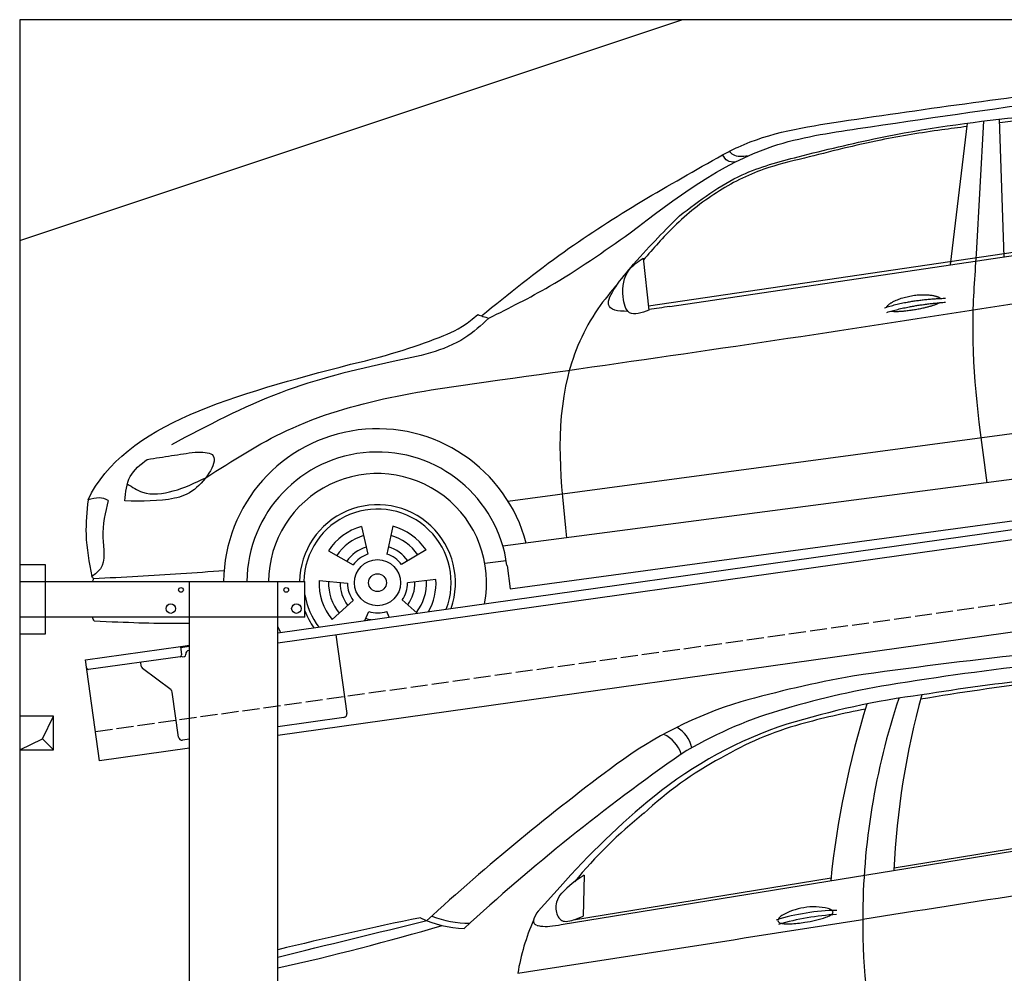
# Model space of a CAD drawing. Extents: x 0 to 5800, y -225 to 4750.
# Tile 2 of 3: x 0 to 2900, y 1943 to 4750. Entities that reach past the tile are written whole.
import ezdxf

# ---------------------------------------------------------------- set-up
doc = ezdxf.new("R2010")
doc.units = 0
doc.header["$LTSCALE"] = 10
doc.header["$MEASUREMENT"] = 0
doc.linetypes.add('GEN3', pattern=[6.25, 5, -1.25])
doc.layers.get('0').update_dxf_attribs({"linetype": 'CONTINUOUS'})
for name, color, linetype in [('3', 6, 'GEN3'), ('BREAKTHROUGH', 1, 'CONTINUOUS'), ('CAR', 1, 'CONTINUOUS')]:
    doc.layers.add(name, color=color, linetype=linetype)
doc.layers.add('AM_0', color=7, linetype='CONTINUOUS', lineweight=30)

# ---------------------------------------------------------------- blocks, each defined once
blk = doc.blocks.new('Car_K')
at = {"layer": 'CAR'}
for p, q in [((5285.1, 2846.6), (5334.8, 3263.8)), ((5361.4, 2878), (5383.3, 3270)), ((5442.5, 2870), (5429.2, 3275.3)), ((4395.3, 2725.6), (6371, 3016)), ((4457.7, 2723.8), (6379.4, 3009)), ((4379.1, 2866.5), (4396.7, 2713.3)), ((3981.4, 2150.9), (5902.5, 2408.8)), ((5954.6, 2278.4), (3966.6, 2017.9)), ((3987.9, 1892.3), (5969.5, 2160.9)), ((3549.7, 2076.4), (3568.1, 1994.6)), ((3641.8, 2077.1), (3624.8, 1995)), ((3452.6, 2004.6), (3525.4, 1963)), ((3740.1, 2007), (3667.9, 1964.2)), ((3913.1, 1968.5), (3976.3, 1975.6)), ((3978.5, 1961.3), (3987.9, 1892.3)), ((3424.8, 1916.8), (3508.3, 1908.9)), ((3769.3, 1919.6), (3685.9, 1910.4)), ((3463.1, 1802.2), (3525.1, 1858.6)), ((3714.2, 1820.9), (3669.9, 1859.8)), ((3559.9, 1799.2), (3571.3, 1825.7)), ((3631.9, 1809.3), (3624.3, 1826.1))]:
    blk.add_line(p, q, dxfattribs=at)
for radius in [67.9, 26.2]:
    blk.add_circle((3597.1, 1910.6), radius, dxfattribs=at)
for radius, start, end in [(453.2, 14.86, 179.5503), (384.7, 7.5734, 179.4702), (321.3, 348.8956, 179.3656), (229.5, 340.7371, 179.1121), (216.8, 338.9836, 179.0598), (172.4, 105.9643, 146.9655), (172.4, 33.9643, 74.9655), (144.5, 106.605, 146.3248), (144.5, 34.605, 74.3248), (110.3, 107.8341, 145.0957), (110.3, 35.8341, 73.0957), (88.8, 109.097, 143.8328), (88.8, 37.097, 71.8328), (172.4, 177.9643, 218.9655), (144.5, 178.605, 218.3248), (144.5, 322.605, 2.3248), (172.4, 330.4173, 2.9655), (110.3, 179.8341, 217.0957), (88.8, 181.097, 215.8328), (88.8, 325.097, 359.8328), (110.3, 323.8341, 1.0957), (216.8, 189.363, 217.0164), (229.5, 201.2851, 215.2629), (110.3, 251.8341, 260.346), (88.8, 253.097, 287.8328), (321.3, 203.8286, 207.1044)]:
    blk.add_arc((3597.1, 1910.6), radius, start, end, dxfattribs=at)
for points, degree, knots in [([(4960.4, 3268.4), (5220.3, 3306.4), (5747.3, 3383.4), (6478.6, 3434.2), (6859.6, 3211.3), (7001.7, 3128.2)], 3, [0, 0, 0, 0, 795.09308, 1612.404872, 2098.463299, 2098.463299, 2098.463299, 2098.463299]), ([(4341, 2940.3), (4474.3, 3042.3), (4677, 3197.5), (5124.5, 3264.4), (5403, 3304.4), (5597.3, 3332.3)], 3, [0, 0, 0, 0, 491.496147, 747.712732, 1339.159351, 1339.159351, 1339.159351, 1339.159351]), ([(4486.6, 2990.7), (4545.8, 3035.8), (4651.4, 3116.2), (4859.3, 3171.2), (5126.1, 3235.8), (5464.3, 3284.2), (5722.9, 3301), (5845.3, 3309)], 3, [0, 0, 0, 0, 220.805775, 393.417908, 637.451139, 1046.907631, 1414.974246, 1414.974246, 1414.974246, 1414.974246]), ([(6069.6, 3280.7), (6038.8, 3288), (5942.4, 3308.2), (5768.6, 3294.5), (5586.9, 3281.8), (5471.6, 3269.2), (5429.6, 3264.6)], 3, [41.799079, 41.799079, 41.799079, 41.799079, 136.523198, 337.310325, 558.263041, 685.022454, 685.022454, 685.022454, 685.022454]), ([(4613.5, 3170.2), (4628.6, 3178.1), (4735.8, 3233.7), (4856.6, 3252.4), (4960.4, 3268.4)], 3, [0, 0, 0, 0, 51.147071, 361.60585, 361.60585, 361.60585, 361.60585]), ([(5333.6, 3253.4), (5308.7, 3250.3), (5223.6, 3239.4), (5062.6, 3213.6), (4929, 3179.4), (4854.3, 3160.3)], 3, [96.627312, 96.627312, 96.627312, 96.627312, 171.985535, 353.964722, 585.294651, 585.294651, 585.294651, 585.294651]), ([(3903, 2696.1), (3983.1, 2760.8), (4205.2, 2940.2), (4454.2, 3080.5), (4613.5, 3170.2)], 3, [0, 0, 0, 0, 308.510954, 855.342049, 855.342049, 855.342049, 855.342049]), ([(4649.4, 3148.3), (4641.9, 3148.7), (4626.1, 3149.7), (4617.8, 3163.2), (4613.5, 3170.2)], 3, [0, 0, 0, 0, 21.231322, 44.529597, 44.529597, 44.529597, 44.529597]), ([(4687.2, 3166.4), (4672.1, 3165), (4651.3, 3163.1), (4637, 3176.9), (4633.1, 3180.6)], 3, [0, 0, 0, 0, 42.119667, 57.904128, 57.904128, 57.904128, 57.904128]), ([(4854.3, 3160.3), (4814, 3150.9), (4723.1, 3129.7), (4591.5, 3062.5), (4473.7, 2968.4), (4409.3, 2894.3), (4379.8, 2860.3)], 3, [0, 0, 0, 0, 123.949889, 279.082644, 438.516219, 573.303533, 573.303533, 573.303533, 573.303533]), ([(4334.6, 2709.5), (4303.1, 2709), (4246, 2721.6), (4373.6, 2878.3), (4444.9, 2949.2), (4486.6, 2990.7)], 3, [93.12531, 93.12531, 93.12531, 93.12531, 180.032421, 319.648401, 516.477642, 516.477642, 516.477642, 516.477642]), ([(3925.1, 2689.5), (3985.3, 2719.6), (4130.6, 2792), (4263.3, 2885.5), (4341, 2940.3)], 3, [0, 0, 0, 0, 201.651658, 486.269195, 486.269195, 486.269195, 486.269195]), ([(3091.3, 2219.7), (3169.4, 2269.8), (3429.6, 2436.6), (4576, 2588.6), (5593.2, 2750.5), (6400, 2878.8)], 3, [0, 0, 0, 0, 276.230985, 920.854723, 3391.651354, 3391.651354, 3391.651354, 3391.651354]), ([(5392.7, 2204.8), (5371, 2363.1), (5340.3, 2587.2), (5356.6, 2812.1), (5361.4, 2878)], 3, [0, 0, 0, 0, 477.207835, 675.36922, 675.36922, 675.36922, 675.36922]), ([(4396.7, 2713.3), (4374.8, 2705), (4333.8, 2689.5), (4314.2, 2765.6), (4325.9, 2829.2), (4364, 2855.9), (4379.1, 2866.5)], 3, [0, 0, 0, 0, 57.694639, 108.12902, 189.778781, 243.319174, 243.319174, 243.319174, 243.319174]), ([(4306.1, 2792.5), (4285.2, 2767.8), (4217.5, 2687.7), (4111.2, 2437.6), (4136.6, 2203.3), (4154, 2042.4)], 3, [0, 0, 0, 0, 97.223262, 314.251894, 789.804407, 789.804407, 789.804407, 789.804407]), ([(5096.6, 2721.7), (5100.1, 2730), (5124.3, 2747.3), (5178.1, 2764.2), (5225, 2761.1), (5250, 2752.2), (5255.3, 2747.7), (5255.6, 2747.5)], 5, [0.0314681, 0.0314681, 0.0314681, 0.0314681, 0.0314681, 0.0314681, 0.300106, 0.500106, 0.5095952, 0.5095952, 0.5095952, 0.5095952, 0.5095952, 0.5095952]), ([(5252.3, 2734.9), (5248.8, 2732.7), (5232.1, 2724.4), (5198.9, 2715.8), (5152.6, 2708), (5121.2, 2707.1), (5107.9, 2709.7)], 5, [0.6133618, 0.6133618, 0.6133618, 0.6133618, 0.6133618, 0.6133618, 0.700106, 0.9252293, 0.9252293, 0.9252293, 0.9252293, 0.9252293, 0.9252293]), ([(3518, 2553.7), (3639.3, 2581.7), (3745, 2618.4), (3845.3, 2659.5), (3893, 2699.8)], 3, [0, 0, 0, 0, 247.321337, 334.292188, 334.292188, 334.292188, 334.292188]), ([(3893.1, 2699.9), (3897.9, 2698), (3908.5, 2693.9), (3919.4, 2691.2), (3925.3, 2689.7)], 3, [0, 0, 0, 0, 15.568021, 33.841736, 33.841736, 33.841736, 33.841736]), ([(3925.1, 2689.5), (3902.2, 2668.7), (3824, 2597.3), (3599.7, 2554.9), (3303.2, 2482.1), (3095.7, 2372.5), (2990.2, 2316.7)], 3, [0, 0, 0, 0, 91.933634, 314.390135, 658.38076, 1014.064836, 1014.064836, 1014.064836, 1014.064836]), ([(3059.7, 2295), (3080.3, 2295.1), (3147.5, 2295.6), (3072, 2180.9), (2975.7, 2149), (2903.4, 2150.4), (2853.2, 2151.3)], 3, [0, 0, 0, 0, 50.979532, 165.98642, 230.339947, 376.301558, 376.301558, 376.301558, 376.301558]), ([(2919.1, 2273.7), (2943, 2277.4), (2989.8, 2284.7), (3036.7, 2291.6), (3059.7, 2295)], 3, [0, 0, 0, 0, 72.340016, 142.14612, 142.14612, 142.14612, 142.14612]), ([(2853.2, 2151.3), (2855.3, 2177), (2859.4, 2227.5), (2899.4, 2258.5), (2919.1, 2273.7)], 3, [0, 0, 0, 0, 73.589328, 144.916366, 144.916366, 144.916366, 144.916366]), ([(2860.2, 2201.5), (2874.7, 2192), (2914.8, 2165.3), (3002.7, 2177.2), (3060.5, 2204.9), (3091.3, 2219.7)], 3, [0, 0, 0, 0, 50.87875, 141.728856, 245.043202, 245.043202, 245.043202, 245.043202]), ([(2744.5, 2154.1), (2741.1, 2120.1), (2733.4, 2044.6), (2747.7, 1970), (2755.6, 1929)], 3, [0, 0, 0, 0, 101.994894, 226.406314, 226.406314, 226.406314, 226.406314]), ([(2803.8, 2152.6), (2795.3, 2117.7), (2779.6, 2053.5), (2801, 1961.9), (2765.2, 1935.9), (2755.6, 1929)], 3, [0, 0, 0, 0, 109.791406, 202.46401, 236.378188, 236.378188, 236.378188, 236.378188]), ([(3145.3, 1945.7), (3060.6, 1939.5), (2932.6, 1930.2), (2804.5, 1924.3), (2761, 1922.3)], 3, [0, 0, 0, 0, 254.53565, 384.934637, 384.934637, 384.934637, 384.934637]), ([(3043.2, 1790.9), (3031.6, 1790.6), (2945.8, 1788.9), (2860.9, 1793.2), (2762.4, 1796.9)], 3, [250.354392, 250.354392, 250.354392, 250.354392, 285.458466, 509.835857, 509.835857, 509.835857, 509.835857])]:
    blk.add_open_spline(points, degree=degree, knots=knots, dxfattribs=at)
for points, degree in [([(5090.7, 2719.8), (5164, 2744.5), (5270.4, 2748.1)], 2), ([(5097.2, 2706.5), (5169.3, 2728.8), (5269.6, 2736.4)], 2), ([(4457.7, 2723.8), (4436.9, 2720.6), (4416.2, 2717.4), (4396.5, 2714.9)], 3), ([(2744.5, 2154.1), (2850, 2378.9), (3184, 2466.3), (3518, 2553.7)], 3), ([(2803.8, 2152.6), (2787.9, 2162.9), (2767.7, 2161.4), (2744.5, 2154.1)], 3), ([(2761, 1922.3), (2759.2, 1924.6), (2757.3, 1926.8), (2755.6, 1929)], 3), ([(2757.6, 1914.2), (2758.7, 1916.9), (2759.9, 1919.6), (2761, 1922.3)], 3), ([(2762.4, 1796.9), (2760.8, 1801), (2759.2, 1805.1), (2757.7, 1809.2)], 3)]:
    blk.add_open_spline(points, degree=degree, dxfattribs=at)
blk = doc.blocks.new('Car_155EG')
at = {"layer": 'CAR'}
for p, q in [((15664.7, 4410.1), (17534.5, 4714.5)), ((16645.2, 4577.5), (17534.5, 4722.1)), ((15732.6, 4555.4), (15729.1, 4435.2)), ((15700.8, 4423.8), (16459.6, 4547.3)), ((15661.5, 4521.2), (15596.6, 4449.6))]:
    blk.add_line(p, q, dxfattribs=at)
for centre, radius, start, end in [((18694, -10124.2), 15419.6, 94.3124, 98.09634), ((18136.2, -4245.6), 9481.6, 93.63867, 99.15042), ((17989.7, -2941), 8126.3, 94.03951, 98.9395), ((17181.1, 1529.7), 3671.6, 100.3364, 105.6022), ((17983.9, -2413.4), 7592.3, 94.25827, 99.55699), ((17071.4, 2484.2), 2668.2, 99.5574, 106.7064), ((17053.6, 2630.9), 2477.3, 97.577, 107.0059), ((18616.5, 4422.9), 2063.7, 161.5582, 179.9355), ((18991.4, 4460.3), 2349.5, 164.5389, 177.3165), ((16553, 3894.1), 1225.8, 107.0523, 126.2645), ((19062.4, 4274.6), 2617.4, 162.5629, 174.1779), ((16658.8, 3859.4), 1232.4, 106.7137, 121.3158), ((16970.3, 2842.2), 2239.8, 100.529, 105.5624), ((16717.7, 3819), 1243.3, 108.2158, 128.8281), ((15959.6, 4911.8), 91.5, 12.0243, 59.9294), ((16635.6, 4047.9), 988.5, 105.6005, 120.4227), ((15925.5, 4881.6), 97.7, 18.2901, 65.1227), ((19521.9, -104.2), 6118.9, 124.93127, 132.61896), ((20035.4, -796.8), 7068, 126.5325, 132.40751), ((16645.7, 3949.3), 1079.5, 118.2359, 133.1018), ((17404.1, 2987.6), 2321.4, 129.1602, 138.651), ((16765.4, 3663.5), 1374.2, 128.5808, 140.5892), ((15898, 4279), 322.2, 120.9017, 136.2121), ((51615.9, -218834.6), 225996.3, 98.673598, 98.925442), ((15718.8, 4454.8), 71.2, 138.1205, 162.7296), ((15703.1, 4461), 54.4, 164.0156, 185.85), ((15664.2, 4398.3), 84.9, 142.7873, 163.0255), ((15707.3, 4460.6), 58.6, 185.0661, 203.9084), ((16485.2, 3817.9), 634, 90.7918, 107.1893), ((16525.4, 3645.1), 796.5, 93.5771, 106.1108), ((16403.2, 4288.9), 172.3, 97.9638, 120.9901), ((16409.8, 4299), 163.5, 75.3886, 100.7489), ((16418.5, 4507.5), 80.1, 289.0194, 299.7625), ((16439, 4418), 41, 58.2109, 72.922), ((16446.9, 4457.7), 22.8, 300.3042, 315.7052), ((16452.1, 4439.7), 15.6, 45.0481, 57.1734), ((16457.7, 4445.1), 7.84, 22.96, 45.932), ((16457.4, 4447.4), 8.11, 315.9856, 344.4209), ((16460.3, 4446.3), 5.01, 347.947, 21.7566), ((17219.1, -5310.3), 9937.6, 101.42828, 103.91192), ((-69903.6, 351831.3), 357697.6, 283.702793, 283.775179), ((15389.6, 4718.9), 320.6, 244.2014, 268.0559), ((15398.9, 4734.1), 320.2, 248.9292, 269.3862), ((-61705179.6, 395789156.2), 400568503, 278.863605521, 278.863752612), ((16191.1, 4157.6), 663.4, 156.4501, 170.5305), ((15595.7, 4420.5), 12.9, 168.7303, 201.81), ((15596.5, 4422.3), 14.4, 207.0634, 249.4938), ((15608.2, 4449.9), 44.3, 247.8316, 263.7552), ((15616.4, 4624.8), 220, 273.791, 282.6779), ((15683.2, 4449.2), 31.9, 202.8257, 231.4045), ((15678.1, 4445.5), 25.9, 235.0426, 272.241), ((15676.5, 4491.4), 71.8, 272.1557, 289.795), ((15583.4, 4757.4), 353.6, 289.381, 294.3343), ((16312.4, 4422), 9.3, 148.8786, 180.7463), ((16309.5, 4422.3), 6.43, 183.6165, 232.5438), ((16332.1, 4408.5), 33.2, 122.0402, 146.5393), ((16318, 4434.5), 21.3, 234.3825, 263.3833), ((16332.5, 4529.3), 117.2, 261.5605, 273.3561), ((16320.9, 4784), 372.1, 272.8573, 279.4841), ((16338.1, 4740.8), 326.8, 277.7429, 289.0217), ((18120.9, 4405.1), 1568.2, 179.2666, 195.413), ((13096.7, 12003.7), 7913.4, 282.65065, 286.27288), ((15620.5, 4563.7), 158.8, 263.7976, 273.7823)]:
    blk.add_arc(centre, radius, start, end, dxfattribs=at)

msp = doc.modelspace()

# ---------------------------------------------------------------- linework, layer by layer
for p, q in [((5300, 4750), (0, 4750)), ((0, 4750), (0, -50)), ((0, 4100), (1950, 4750)), ((760, 2945.2), (3238.8, 3293.6)), ((3246, 3264.3), (760, 2914.9)), ((0, 3146.2), (75, 3146.2)), ((75, 3146.2), (75, 2941.2)), ((0, 3096.2), (840, 3096.2)), ((500, 1676.2), (500, 3096.2)), ((760, -43.8), (760, 3096.2)), ((840, 2991.2), (840, 3096.2)), ((3464.7, 3022.4), (760, 2642.2)), ((840, 2991.2), (0, 2991.2)), ((75, 2941.2), (0, 2941.2)), ((930.7, 2938.9), (963.3, 2707.2)), ((193.8, 2865.6), (473.5, 2904.9)), ((473.5, 2904.9), (500, 2908.6)), ((473.5, 2904.9), (477, 2880.2)), ((500, 2904.6), (474.1, 2901)), ((472.7, 2874.5), (202.9, 2836.6)), ((480.3, 2874.6), (485.3, 2875.3)), ((489.5, 2880.9), (489.4, 2881.9)), ((497.9, 2893.2), (500, 2893.5)), ((235.5, 2568.5), (193.8, 2865.6)), ((358, 2846.4), (356.4, 2858.2)), ((445.7, 2776.7), (361.9, 2839.8)), ((468.2, 2637.6), (449.5, 2770.1)), ((954.8, 2695.9), (760, 2668.5)), ((500, 2631.9), (479.5, 2629.1)), ((500, 2605.7), (235.5, 2568.5))]:
    msp.add_line(p, q)
for centre, radius in [((475, 3071.2), 7), ((785, 3071.2), 7), ((445, 3016.2), 14), ((815, 3016.2), 14)]:
    msp.add_circle(centre, radius)
for centre, radius, start, end in [((472, 2879.5), 5, 278, 8), ((479.6, 2879.5), 5, 221.2367, 278), ((484.6, 2880.2), 5, 278, 8), ((499.3, 2883.3), 10, 98, 188), ((367.9, 2847.8), 10, 188, 233), ((202.2, 2841.5), 5, 188, 278), ((439.6, 2768.7), 10, 8, 53), ((953.4, 2705.8), 10, 278, 8), ((478.1, 2639), 10, 188, 278)]:
    msp.add_arc(centre, radius, start, end)
at = {"layer": '3'}
msp.add_line((223.4, 2654.7), (5230.8, 3358.4), dxfattribs=at)
at = {"layer": 'BREAKTHROUGH'}
for p, q in [((67.4, 2633), (100, 2700)), ((0, 2600), (67.4, 2633)), ((67.2, 2632.8), (100, 2600))]:
    msp.add_line(p, q, dxfattribs=at)
msp.add_lwpolyline([(100, 2700), (0, 2700), (0, 2600), (100, 2600)], close=True, dxfattribs=at)

# ---------------------------------------------------------------- block references
at = {"layer": 'AM_0'}
msp.add_blockref('Car_155EG', (-14069.8, -2324.2), dxfattribs=at)
at = {"layer": 'CAR'}
msp.add_blockref('Car_K', (-2543.2, 1181.9), dxfattribs=at)

doc.saveas('drawing.dxf')
